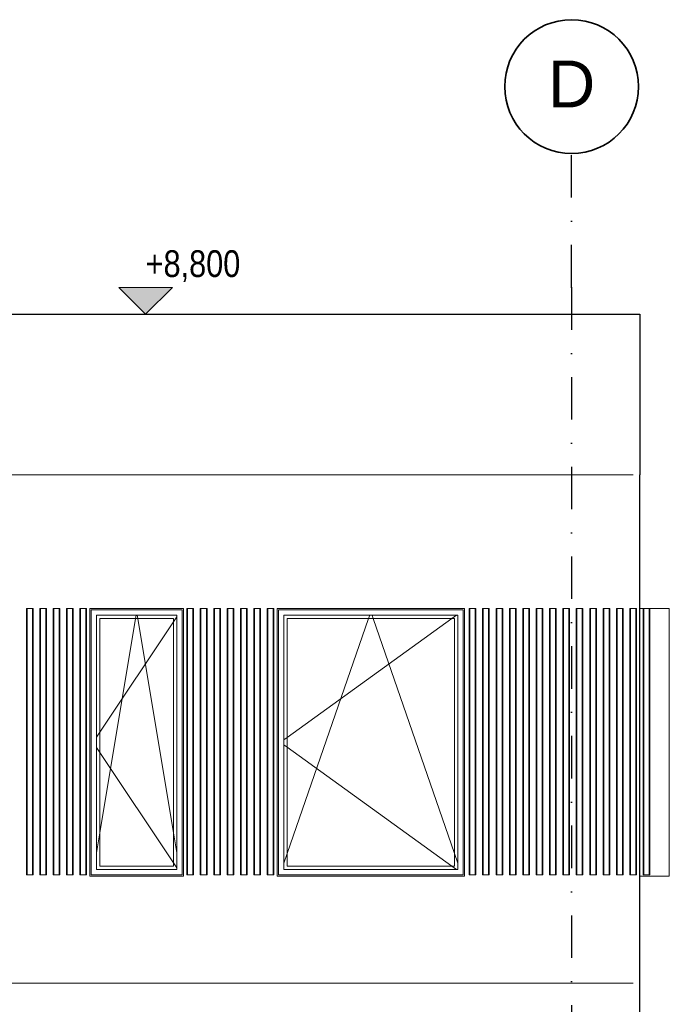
# Model space of a CAD drawing. Header units: millimetres. Extents: x -3848 to 115359, y -22918 to 12821.
# Tile 29 of 51: x 33375 to 38230, y 3643 to 11000. Entities that reach past the tile are written whole.
import ezdxf
from ezdxf.enums import TextEntityAlignment as Align

# ---------------------------------------------------------------- set-up
doc = ezdxf.new("R2010")
doc.units = ezdxf.units.MM
doc.header["$MEASUREMENT"] = 0
doc.linetypes.add('Dot & Dashed', pattern=[670.277762, 317.5, -176.388889, 0, -176.388874])
for name, color, linetype in [('1244_Fassaadi varustus', 7, 'Continuous'), ('New_010_Teljed', 7, 'Continuous'), ('New_1241_Välisseinad', 7, 'Continuous'), ('New__2D mõõdud', 7, 'Continuous'), ('New_ARCHICAD Windows', 7, 'Continuous')]:
    doc.layers.add(name, color=color, linetype=linetype)
for name, color, linetype, lineweight in [('1244_Fassaadi varustus_Pen_No__101', 252, 'Continuous', 13), ('New_010_Teljed_Pen_No__1', 7, 'Continuous', 13), ('New_010_Teljed_Pen_No__7', 7, 'Continuous', 35), ('New_1241_Välisseinad_Pen_No__41', 7, 'Continuous', 25), ('New__2D mõõdud_Pen_No__101', 252, 'Continuous', 13), ('New_ARCHICAD Windows_Pen_No__101', 252, 'Continuous', 13)]:
    doc.layers.add(name, color=color, linetype=linetype, lineweight=lineweight)
doc.layers.add('New_010_Teljed_Pen_No__48', color=7, linetype='Continuous', lineweight=25, true_color=0xa80f02)
doc.layers.add('New__2D Abi_Pen_No__62', color=7, linetype='Continuous', lineweight=20, true_color=0xaaaaaa)
doc.styles.add('GENERATED_STYLE_1', font='arial.ttf')
doc.styles.add('GENERATED_STYLE_2', font='txt')

# ---------------------------------------------------------------- blocks, each defined once
blk = doc.blocks.new('Section Element_2_1')
at = {"layer": 'New_1241_Välisseinad_Pen_No__41', "color": 7, "linetype": 'Continuous', "lineweight": 25}
blk.add_line((38010, 0), (38010, 3800), dxfattribs=at)
blk = doc.blocks.new('Section Element_3_1')
at = {"layer": 'New_1241_Välisseinad_Pen_No__41', "color": 7, "linetype": 'Continuous', "lineweight": 25}
blk.add_line((38010, 3800), (38010, 7600), dxfattribs=at)
blk = doc.blocks.new('Section Element_6_1')
at = {"layer": 'New_1241_Välisseinad_Pen_No__41', "color": 7, "linetype": 'Continuous', "lineweight": 25}
for p, q in [((37910, 8800), (38010, 8800)), ((38010, 8800), (38010, 7600))]:
    blk.add_line(p, q, dxfattribs=at)
blk = doc.blocks.new('Section Element_7_1')
at = {"layer": 'New_1241_Välisseinad_Pen_No__41', "color": 7, "linetype": 'Continuous', "lineweight": 25}
blk.add_line((-410, 8800), (37910, 8800), dxfattribs=at)
blk = doc.blocks.new('Section Element_30_1')
at = {"layer": 'New_ARCHICAD Windows_Pen_No__101', "color": 252, "linetype": 'Continuous', "lineweight": 13}
for p, q in [((33950, 4650), (33950, 6550)), ((33950, 6550), (34550, 6550)), ((34241.6, 6525), (34245.8, 6550)), ((34258.3, 6525), (34254.1, 6550)), ((34550, 6550), (34550, 4650)), ((33975, 4675), (33975, 6525)), ((33975, 6525), (34525, 6525)), ((33975, 4925), (34241.6, 6525)), ((34525, 6500), (33975, 5675)), ((34525, 4925), (34258.3, 6525)), ((34550, 6537.5), (34525, 6500)), ((34525, 6525), (34525, 4675)), ((33975, 5675), (33950, 5637.5)), ((33975, 5525), (33950, 5562.5)), ((34525, 4700), (33975, 5525)), ((33950, 4775), (33975, 4925)), ((34550, 4775), (34525, 4925)), ((34550, 4650), (33950, 4650)), ((34525, 4675), (33975, 4675)), ((34550, 4662.5), (34525, 4700))]:
    blk.add_line(p, q, dxfattribs=at)
blk = doc.blocks.new('Section Element_31_1')
at = {"layer": 'New_ARCHICAD Windows_Pen_No__101', "color": 252, "linetype": 'Continuous', "lineweight": 13}
for p, q in [((35350, 4650), (35350, 6550)), ((35350, 6550), (36650, 6550)), ((35982.6, 6525), (35991.3, 6550)), ((36017.3, 6525), (36008.6, 6550)), ((36640.3, 6550), (36605.7, 6525)), ((36650, 6550), (36650, 4650)), ((35375, 4675), (35375, 6525)), ((35375, 6525), (36625, 6525)), ((36605.7, 6525), (35375, 5636.1)), ((35375, 4769.4), (35982.6, 6525)), ((36625, 4769.4), (36017.3, 6525)), ((36625, 6525), (36625, 4675)), ((35375, 5636.1), (35350, 5618.1)), ((35375, 5563.9), (35350, 5581.9)), ((36605.7, 4675), (35375, 5563.9)), ((35350, 4697.2), (35375, 4769.4)), ((36650, 4697.2), (36625, 4769.4)), ((36650, 4650), (35350, 4650)), ((36625, 4675), (35375, 4675)), ((36640.3, 4650), (36605.7, 4675))]:
    blk.add_line(p, q, dxfattribs=at)
blk = doc.blocks.new('Section Element_96_1')
at = {"layer": '1244_Fassaadi varustus_Pen_No__101', "color": 252, "linetype": 'Continuous', "lineweight": 13}
for p, q in [((36700, 6600), (35300, 6600)), ((35300, 6600), (35300, 4600)), ((35310, 6590), (36690, 6590)), ((35310, 4610), (35310, 6590)), ((36690, 6590), (36690, 4610)), ((36700, 4600), (36700, 6600)), ((35300, 4600), (36700, 4600)), ((36690, 4610), (35310, 4610))]:
    blk.add_line(p, q, dxfattribs=at)
blk = doc.blocks.new('Section Element_98_1')
at = {"layer": '1244_Fassaadi varustus_Pen_No__101', "color": 252, "linetype": 'Continuous', "lineweight": 13}
for p, q in [((34600, 6600), (33900, 6600)), ((33900, 6600), (33900, 4600)), ((33910, 6590), (34590, 6590)), ((33910, 4610), (33910, 6590)), ((34590, 6590), (34590, 4610)), ((34600, 4600), (34600, 6600)), ((33900, 4600), (34600, 4600)), ((34590, 4610), (33910, 4610))]:
    blk.add_line(p, q, dxfattribs=at)
blk = doc.blocks.new('Section Element_206_1')
at = {"layer": '1244_Fassaadi varustus_Pen_No__101', "color": 252, "linetype": 'Continuous', "lineweight": 13}
for p, q in [((33425, 6600), (33430, 6600)), ((33425, 4610), (33425, 6600)), ((33430, 6600), (33431.5, 6600)), ((33430, 4610), (33430, 6600)), ((33431.5, 6600), (33435.7, 6600)), ((33435.7, 6600), (33441.5, 6600)), ((33441.5, 6600), (33458.5, 6600)), ((33458.5, 6600), (33464.2, 6600)), ((33464.2, 6600), (33468.4, 6600)), ((33468.4, 6600), (33470, 6600)), ((33470, 6600), (33475, 6600)), ((33470, 4610), (33470, 6600)), ((33475, 4610), (33475, 6600)), ((33425, 4610), (33430, 4610)), ((33430, 4610), (33431.5, 4610)), ((33431.5, 4610), (33435.7, 4610)), ((33435.7, 4610), (33441.5, 4610)), ((33441.5, 4610), (33458.5, 4610)), ((33458.5, 4610), (33464.2, 4610)), ((33464.2, 4610), (33468.4, 4610)), ((33468.4, 4610), (33470, 4610)), ((33470, 4610), (33475, 4610))]:
    blk.add_line(p, q, dxfattribs=at)
blk = doc.blocks.new('Section Element_207_1')
at = {"layer": '1244_Fassaadi varustus_Pen_No__101', "color": 252, "linetype": 'Continuous', "lineweight": 13}
for p, q in [((33525, 6600), (33530, 6600)), ((33525, 4610), (33525, 6600)), ((33530, 6600), (33531.5, 6600)), ((33530, 4610), (33530, 6600)), ((33531.5, 6600), (33535.7, 6600)), ((33535.7, 6600), (33541.5, 6600)), ((33541.5, 6600), (33558.5, 6600)), ((33558.5, 6600), (33564.2, 6600)), ((33564.2, 6600), (33568.4, 6600)), ((33568.4, 6600), (33570, 6600)), ((33570, 6600), (33575, 6600)), ((33570, 4610), (33570, 6600)), ((33575, 4610), (33575, 6600)), ((33525, 4610), (33530, 4610)), ((33530, 4610), (33531.5, 4610)), ((33531.5, 4610), (33535.7, 4610)), ((33535.7, 4610), (33541.5, 4610)), ((33541.5, 4610), (33558.5, 4610)), ((33558.5, 4610), (33564.2, 4610)), ((33564.2, 4610), (33568.4, 4610)), ((33568.4, 4610), (33570, 4610)), ((33570, 4610), (33575, 4610))]:
    blk.add_line(p, q, dxfattribs=at)
blk = doc.blocks.new('Section Element_208_1')
at = {"layer": '1244_Fassaadi varustus_Pen_No__101', "color": 252, "linetype": 'Continuous', "lineweight": 13}
for p, q in [((33625, 6600), (33630, 6600)), ((33625, 4610), (33625, 6600)), ((33630, 6600), (33631.5, 6600)), ((33630, 4610), (33630, 6600)), ((33631.5, 6600), (33635.7, 6600)), ((33635.7, 6600), (33641.5, 6600)), ((33641.5, 6600), (33658.5, 6600)), ((33658.5, 6600), (33664.2, 6600)), ((33664.2, 6600), (33668.4, 6600)), ((33668.4, 6600), (33670, 6600)), ((33670, 6600), (33675, 6600)), ((33670, 4610), (33670, 6600)), ((33675, 4610), (33675, 6600)), ((33625, 4610), (33630, 4610)), ((33630, 4610), (33631.5, 4610)), ((33631.5, 4610), (33635.7, 4610)), ((33635.7, 4610), (33641.5, 4610)), ((33641.5, 4610), (33658.5, 4610)), ((33658.5, 4610), (33664.2, 4610)), ((33664.2, 4610), (33668.4, 4610)), ((33668.4, 4610), (33670, 4610)), ((33670, 4610), (33675, 4610))]:
    blk.add_line(p, q, dxfattribs=at)
blk = doc.blocks.new('Section Element_209_1')
at = {"layer": '1244_Fassaadi varustus_Pen_No__101', "color": 252, "linetype": 'Continuous', "lineweight": 13}
for p, q in [((33725, 6600), (33730, 6600)), ((33725, 4610), (33725, 6600)), ((33730, 6600), (33731.5, 6600)), ((33730, 4610), (33730, 6600)), ((33731.5, 6600), (33735.7, 6600)), ((33735.7, 6600), (33741.5, 6600)), ((33741.5, 6600), (33758.5, 6600)), ((33758.5, 6600), (33764.2, 6600)), ((33764.2, 6600), (33768.4, 6600)), ((33768.4, 6600), (33770, 6600)), ((33770, 6600), (33775, 6600)), ((33770, 4610), (33770, 6600)), ((33775, 4610), (33775, 6600)), ((33725, 4610), (33730, 4610)), ((33730, 4610), (33731.5, 4610)), ((33731.5, 4610), (33735.7, 4610)), ((33735.7, 4610), (33741.5, 4610)), ((33741.5, 4610), (33758.5, 4610)), ((33758.5, 4610), (33764.2, 4610)), ((33764.2, 4610), (33768.4, 4610)), ((33768.4, 4610), (33770, 4610)), ((33770, 4610), (33775, 4610))]:
    blk.add_line(p, q, dxfattribs=at)
blk = doc.blocks.new('Section Element_210_1')
at = {"layer": '1244_Fassaadi varustus_Pen_No__101', "color": 252, "linetype": 'Continuous', "lineweight": 13}
for p, q in [((33825, 6600), (33830, 6600)), ((33825, 4610), (33825, 6600)), ((33830, 6600), (33831.5, 6600)), ((33830, 4610), (33830, 6600)), ((33831.5, 6600), (33835.7, 6600)), ((33835.7, 6600), (33841.5, 6600)), ((33841.5, 6600), (33858.5, 6600)), ((33858.5, 6600), (33864.2, 6600)), ((33864.2, 6600), (33868.4, 6600)), ((33868.4, 6600), (33870, 6600)), ((33870, 6600), (33875, 6600)), ((33870, 4610), (33870, 6600)), ((33875, 4610), (33875, 6600)), ((33825, 4610), (33830, 4610)), ((33830, 4610), (33831.5, 4610)), ((33831.5, 4610), (33835.7, 4610)), ((33835.7, 4610), (33841.5, 4610)), ((33841.5, 4610), (33858.5, 4610)), ((33858.5, 4610), (33864.2, 4610)), ((33864.2, 4610), (33868.4, 4610)), ((33868.4, 4610), (33870, 4610)), ((33870, 4610), (33875, 4610))]:
    blk.add_line(p, q, dxfattribs=at)
blk = doc.blocks.new('Section Element_211_1')
at = {"layer": '1244_Fassaadi varustus_Pen_No__101', "color": 252, "linetype": 'Continuous', "lineweight": 13}
for p, q in [((34625, 6600), (34630, 6600)), ((34625, 4610), (34625, 6600)), ((34630, 6600), (34631.5, 6600)), ((34630, 4610), (34630, 6600)), ((34631.5, 6600), (34635.7, 6600)), ((34635.7, 6600), (34641.5, 6600)), ((34641.5, 6600), (34658.5, 6600)), ((34658.5, 6600), (34664.2, 6600)), ((34664.2, 6600), (34668.4, 6600)), ((34668.4, 6600), (34670, 6600)), ((34670, 6600), (34675, 6600)), ((34670, 4610), (34670, 6600)), ((34675, 4610), (34675, 6600)), ((34625, 4610), (34630, 4610)), ((34630, 4610), (34631.5, 4610)), ((34631.5, 4610), (34635.7, 4610)), ((34635.7, 4610), (34641.5, 4610)), ((34641.5, 4610), (34658.5, 4610)), ((34658.5, 4610), (34664.2, 4610)), ((34664.2, 4610), (34668.4, 4610)), ((34668.4, 4610), (34670, 4610)), ((34670, 4610), (34675, 4610))]:
    blk.add_line(p, q, dxfattribs=at)
blk = doc.blocks.new('Section Element_212_1')
at = {"layer": '1244_Fassaadi varustus_Pen_No__101', "color": 252, "linetype": 'Continuous', "lineweight": 13}
for p, q in [((34725, 6600), (34730, 6600)), ((34725, 4610), (34725, 6600)), ((34730, 6600), (34731.5, 6600)), ((34730, 4610), (34730, 6600)), ((34731.5, 6600), (34735.7, 6600)), ((34735.7, 6600), (34741.5, 6600)), ((34741.5, 6600), (34758.5, 6600)), ((34758.5, 6600), (34764.2, 6600)), ((34764.2, 6600), (34768.4, 6600)), ((34768.4, 6600), (34770, 6600)), ((34770, 6600), (34775, 6600)), ((34770, 4610), (34770, 6600)), ((34775, 4610), (34775, 6600)), ((34725, 4610), (34730, 4610)), ((34730, 4610), (34731.5, 4610)), ((34731.5, 4610), (34735.7, 4610)), ((34735.7, 4610), (34741.5, 4610)), ((34741.5, 4610), (34758.5, 4610)), ((34758.5, 4610), (34764.2, 4610)), ((34764.2, 4610), (34768.4, 4610)), ((34768.4, 4610), (34770, 4610)), ((34770, 4610), (34775, 4610))]:
    blk.add_line(p, q, dxfattribs=at)
blk = doc.blocks.new('Section Element_213_1')
at = {"layer": '1244_Fassaadi varustus_Pen_No__101', "color": 252, "linetype": 'Continuous', "lineweight": 13}
for p, q in [((34825, 6600), (34830, 6600)), ((34825, 4610), (34825, 6600)), ((34830, 6600), (34831.5, 6600)), ((34830, 4610), (34830, 6600)), ((34831.5, 6600), (34835.7, 6600)), ((34835.7, 6600), (34841.5, 6600)), ((34841.5, 6600), (34858.5, 6600)), ((34858.5, 6600), (34864.2, 6600)), ((34864.2, 6600), (34868.4, 6600)), ((34868.4, 6600), (34870, 6600)), ((34870, 6600), (34875, 6600)), ((34870, 4610), (34870, 6600)), ((34875, 4610), (34875, 6600)), ((34825, 4610), (34830, 4610)), ((34830, 4610), (34831.5, 4610)), ((34831.5, 4610), (34835.7, 4610)), ((34835.7, 4610), (34841.5, 4610)), ((34841.5, 4610), (34858.5, 4610)), ((34858.5, 4610), (34864.2, 4610)), ((34864.2, 4610), (34868.4, 4610)), ((34868.4, 4610), (34870, 4610)), ((34870, 4610), (34875, 4610))]:
    blk.add_line(p, q, dxfattribs=at)
blk = doc.blocks.new('Section Element_214_1')
at = {"layer": '1244_Fassaadi varustus_Pen_No__101', "color": 252, "linetype": 'Continuous', "lineweight": 13}
for p, q in [((34925, 6600), (34930, 6600)), ((34925, 4610), (34925, 6600)), ((34930, 6600), (34931.5, 6600)), ((34930, 4610), (34930, 6600)), ((34931.5, 6600), (34935.7, 6600)), ((34935.7, 6600), (34941.5, 6600)), ((34941.5, 6600), (34958.5, 6600)), ((34958.5, 6600), (34964.2, 6600)), ((34964.2, 6600), (34968.4, 6600)), ((34968.4, 6600), (34970, 6600)), ((34970, 6600), (34975, 6600)), ((34970, 4610), (34970, 6600)), ((34975, 4610), (34975, 6600)), ((34925, 4610), (34930, 4610)), ((34930, 4610), (34931.5, 4610)), ((34931.5, 4610), (34935.7, 4610)), ((34935.7, 4610), (34941.5, 4610)), ((34941.5, 4610), (34958.5, 4610)), ((34958.5, 4610), (34964.2, 4610)), ((34964.2, 4610), (34968.4, 4610)), ((34968.4, 4610), (34970, 4610)), ((34970, 4610), (34975, 4610))]:
    blk.add_line(p, q, dxfattribs=at)
blk = doc.blocks.new('Section Element_215_1')
at = {"layer": '1244_Fassaadi varustus_Pen_No__101', "color": 252, "linetype": 'Continuous', "lineweight": 13}
for p, q in [((35025, 6600), (35030, 6600)), ((35025, 4610), (35025, 6600)), ((35030, 6600), (35031.5, 6600)), ((35030, 4610), (35030, 6600)), ((35031.5, 6600), (35035.7, 6600)), ((35035.7, 6600), (35041.5, 6600)), ((35041.5, 6600), (35058.5, 6600)), ((35058.5, 6600), (35064.2, 6600)), ((35064.2, 6600), (35068.4, 6600)), ((35068.4, 6600), (35070, 6600)), ((35070, 6600), (35075, 6600)), ((35070, 4610), (35070, 6600)), ((35075, 4610), (35075, 6600)), ((35025, 4610), (35030, 4610)), ((35030, 4610), (35031.5, 4610)), ((35031.5, 4610), (35035.7, 4610)), ((35035.7, 4610), (35041.5, 4610)), ((35041.5, 4610), (35058.5, 4610)), ((35058.5, 4610), (35064.2, 4610)), ((35064.2, 4610), (35068.4, 4610)), ((35068.4, 4610), (35070, 4610)), ((35070, 4610), (35075, 4610))]:
    blk.add_line(p, q, dxfattribs=at)
blk = doc.blocks.new('Section Element_216_1')
at = {"layer": '1244_Fassaadi varustus_Pen_No__101', "color": 252, "linetype": 'Continuous', "lineweight": 13}
for p, q in [((35125, 6600), (35130, 6600)), ((35125, 4610), (35125, 6600)), ((35130, 6600), (35131.5, 6600)), ((35130, 4610), (35130, 6600)), ((35131.5, 6600), (35135.7, 6600)), ((35135.7, 6600), (35141.5, 6600)), ((35141.5, 6600), (35158.5, 6600)), ((35158.5, 6600), (35164.2, 6600)), ((35164.2, 6600), (35168.4, 6600)), ((35168.4, 6600), (35170, 6600)), ((35170, 6600), (35175, 6600)), ((35170, 4610), (35170, 6600)), ((35175, 4610), (35175, 6600)), ((35125, 4610), (35130, 4610)), ((35130, 4610), (35131.5, 4610)), ((35131.5, 4610), (35135.7, 4610)), ((35135.7, 4610), (35141.5, 4610)), ((35141.5, 4610), (35158.5, 4610)), ((35158.5, 4610), (35164.2, 4610)), ((35164.2, 4610), (35168.4, 4610)), ((35168.4, 4610), (35170, 4610)), ((35170, 4610), (35175, 4610))]:
    blk.add_line(p, q, dxfattribs=at)
blk = doc.blocks.new('Section Element_217_1')
at = {"layer": '1244_Fassaadi varustus_Pen_No__101', "color": 252, "linetype": 'Continuous', "lineweight": 13}
for p, q in [((35225, 6600), (35230, 6600)), ((35225, 4610), (35225, 6600)), ((35230, 6600), (35231.5, 6600)), ((35230, 4610), (35230, 6600)), ((35231.5, 6600), (35235.7, 6600)), ((35235.7, 6600), (35241.5, 6600)), ((35241.5, 6600), (35258.5, 6600)), ((35258.5, 6600), (35264.2, 6600)), ((35264.2, 6600), (35268.4, 6600)), ((35268.4, 6600), (35270, 6600)), ((35270, 6600), (35275, 6600)), ((35270, 4610), (35270, 6600)), ((35275, 4610), (35275, 6600)), ((35225, 4610), (35230, 4610)), ((35230, 4610), (35231.5, 4610)), ((35231.5, 4610), (35235.7, 4610)), ((35235.7, 4610), (35241.5, 4610)), ((35241.5, 4610), (35258.5, 4610)), ((35258.5, 4610), (35264.2, 4610)), ((35264.2, 4610), (35268.4, 4610)), ((35268.4, 4610), (35270, 4610)), ((35270, 4610), (35275, 4610))]:
    blk.add_line(p, q, dxfattribs=at)
blk = doc.blocks.new('Section Element_221_1')
at = {"layer": '1244_Fassaadi varustus_Pen_No__101', "color": 252, "linetype": 'Continuous', "lineweight": 13}
for p, q in [((36735, 6600), (36740, 6600)), ((36735, 4610), (36735, 6600)), ((36740, 6600), (36741.5, 6600)), ((36740, 4610), (36740, 6600)), ((36741.5, 6600), (36745.7, 6600)), ((36745.7, 6600), (36751.5, 6600)), ((36751.5, 6600), (36768.5, 6600)), ((36768.5, 6600), (36774.2, 6600)), ((36774.2, 6600), (36778.4, 6600)), ((36778.4, 6600), (36780, 6600)), ((36780, 6600), (36785, 6600)), ((36780, 4610), (36780, 6600)), ((36785, 4610), (36785, 6600)), ((36735, 4610), (36740, 4610)), ((36740, 4610), (36741.5, 4610)), ((36741.5, 4610), (36745.7, 4610)), ((36745.7, 4610), (36751.5, 4610)), ((36751.5, 4610), (36768.5, 4610)), ((36768.5, 4610), (36774.2, 4610)), ((36774.2, 4610), (36778.4, 4610)), ((36778.4, 4610), (36780, 4610)), ((36780, 4610), (36785, 4610))]:
    blk.add_line(p, q, dxfattribs=at)
blk = doc.blocks.new('Section Element_222_1')
at = {"layer": '1244_Fassaadi varustus_Pen_No__101', "color": 252, "linetype": 'Continuous', "lineweight": 13}
for p, q in [((36835, 6600), (36840, 6600)), ((36835, 4610), (36835, 6600)), ((36840, 6600), (36841.5, 6600)), ((36840, 4610), (36840, 6600)), ((36841.5, 6600), (36845.7, 6600)), ((36845.7, 6600), (36851.5, 6600)), ((36851.5, 6600), (36868.5, 6600)), ((36868.5, 6600), (36874.2, 6600)), ((36874.2, 6600), (36878.4, 6600)), ((36878.4, 6600), (36880, 6600)), ((36880, 6600), (36885, 6600)), ((36880, 4610), (36880, 6600)), ((36885, 4610), (36885, 6600)), ((36835, 4610), (36840, 4610)), ((36840, 4610), (36841.5, 4610)), ((36841.5, 4610), (36845.7, 4610)), ((36845.7, 4610), (36851.5, 4610)), ((36851.5, 4610), (36868.5, 4610)), ((36868.5, 4610), (36874.2, 4610)), ((36874.2, 4610), (36878.4, 4610)), ((36878.4, 4610), (36880, 4610)), ((36880, 4610), (36885, 4610))]:
    blk.add_line(p, q, dxfattribs=at)
blk = doc.blocks.new('Section Element_223_1')
at = {"layer": '1244_Fassaadi varustus_Pen_No__101', "color": 252, "linetype": 'Continuous', "lineweight": 13}
for p, q in [((36935, 6600), (36940, 6600)), ((36935, 4610), (36935, 6600)), ((36940, 6600), (36941.5, 6600)), ((36940, 4610), (36940, 6600)), ((36941.5, 6600), (36945.7, 6600)), ((36945.7, 6600), (36951.5, 6600)), ((36951.5, 6600), (36968.5, 6600)), ((36968.5, 6600), (36974.2, 6600)), ((36974.2, 6600), (36978.4, 6600)), ((36978.4, 6600), (36980, 6600)), ((36980, 6600), (36985, 6600)), ((36980, 4610), (36980, 6600)), ((36985, 4610), (36985, 6600)), ((36935, 4610), (36940, 4610)), ((36940, 4610), (36941.5, 4610)), ((36941.5, 4610), (36945.7, 4610)), ((36945.7, 4610), (36951.5, 4610)), ((36951.5, 4610), (36968.5, 4610)), ((36968.5, 4610), (36974.2, 4610)), ((36974.2, 4610), (36978.4, 4610)), ((36978.4, 4610), (36980, 4610)), ((36980, 4610), (36985, 4610))]:
    blk.add_line(p, q, dxfattribs=at)
blk = doc.blocks.new('Section Element_224_1')
at = {"layer": '1244_Fassaadi varustus_Pen_No__101', "color": 252, "linetype": 'Continuous', "lineweight": 13}
for p, q in [((37035, 6600), (37040, 6600)), ((37035, 4610), (37035, 6600)), ((37040, 6600), (37041.5, 6600)), ((37040, 4610), (37040, 6600)), ((37041.5, 6600), (37045.7, 6600)), ((37045.7, 6600), (37051.5, 6600)), ((37051.5, 6600), (37068.5, 6600)), ((37068.5, 6600), (37074.2, 6600)), ((37074.2, 6600), (37078.4, 6600)), ((37078.4, 6600), (37080, 6600)), ((37080, 6600), (37085, 6600)), ((37080, 4610), (37080, 6600)), ((37085, 4610), (37085, 6600)), ((37035, 4610), (37040, 4610)), ((37040, 4610), (37041.5, 4610)), ((37041.5, 4610), (37045.7, 4610)), ((37045.7, 4610), (37051.5, 4610)), ((37051.5, 4610), (37068.5, 4610)), ((37068.5, 4610), (37074.2, 4610)), ((37074.2, 4610), (37078.4, 4610)), ((37078.4, 4610), (37080, 4610)), ((37080, 4610), (37085, 4610))]:
    blk.add_line(p, q, dxfattribs=at)
blk = doc.blocks.new('Section Element_225_1')
at = {"layer": '1244_Fassaadi varustus_Pen_No__101', "color": 252, "linetype": 'Continuous', "lineweight": 13}
for p, q in [((37135, 6600), (37140, 6600)), ((37135, 4610), (37135, 6600)), ((37140, 6600), (37141.5, 6600)), ((37140, 4610), (37140, 6600)), ((37141.5, 6600), (37145.7, 6600)), ((37145.7, 6600), (37151.5, 6600)), ((37151.5, 6600), (37168.5, 6600)), ((37168.5, 6600), (37174.2, 6600)), ((37174.2, 6600), (37178.4, 6600)), ((37178.4, 6600), (37180, 6600)), ((37180, 6600), (37185, 6600)), ((37180, 4610), (37180, 6600)), ((37185, 4610), (37185, 6600)), ((37135, 4610), (37140, 4610)), ((37140, 4610), (37141.5, 4610)), ((37141.5, 4610), (37145.7, 4610)), ((37145.7, 4610), (37151.5, 4610)), ((37151.5, 4610), (37168.5, 4610)), ((37168.5, 4610), (37174.2, 4610)), ((37174.2, 4610), (37178.4, 4610)), ((37178.4, 4610), (37180, 4610)), ((37180, 4610), (37185, 4610))]:
    blk.add_line(p, q, dxfattribs=at)
blk = doc.blocks.new('Section Element_226_1')
at = {"layer": '1244_Fassaadi varustus_Pen_No__101', "color": 252, "linetype": 'Continuous', "lineweight": 13}
for p, q in [((37235, 6600), (37240, 6600)), ((37235, 4610), (37235, 6600)), ((37240, 6600), (37241.5, 6600)), ((37240, 4610), (37240, 6600)), ((37241.5, 6600), (37245.7, 6600)), ((37245.7, 6600), (37251.5, 6600)), ((37251.5, 6600), (37268.5, 6600)), ((37268.5, 6600), (37274.2, 6600)), ((37274.2, 6600), (37278.4, 6600)), ((37278.4, 6600), (37280, 6600)), ((37280, 6600), (37285, 6600)), ((37280, 4610), (37280, 6600)), ((37285, 4610), (37285, 6600)), ((37235, 4610), (37240, 4610)), ((37240, 4610), (37241.5, 4610)), ((37241.5, 4610), (37245.7, 4610)), ((37245.7, 4610), (37251.5, 4610)), ((37251.5, 4610), (37268.5, 4610)), ((37268.5, 4610), (37274.2, 4610)), ((37274.2, 4610), (37278.4, 4610)), ((37278.4, 4610), (37280, 4610)), ((37280, 4610), (37285, 4610))]:
    blk.add_line(p, q, dxfattribs=at)
blk = doc.blocks.new('Section Element_227_1')
at = {"layer": '1244_Fassaadi varustus_Pen_No__101', "color": 252, "linetype": 'Continuous', "lineweight": 13}
for p, q in [((37335, 6600), (37340, 6600)), ((37335, 4610), (37335, 6600)), ((37340, 6600), (37341.5, 6600)), ((37340, 4610), (37340, 6600)), ((37341.5, 6600), (37345.7, 6600)), ((37345.7, 6600), (37351.5, 6600)), ((37351.5, 6600), (37368.5, 6600)), ((37368.5, 6600), (37374.2, 6600)), ((37374.2, 6600), (37378.4, 6600)), ((37378.4, 6600), (37380, 6600)), ((37380, 6600), (37385, 6600)), ((37380, 4610), (37380, 6600)), ((37385, 4610), (37385, 6600)), ((37335, 4610), (37340, 4610)), ((37340, 4610), (37341.5, 4610)), ((37341.5, 4610), (37345.7, 4610)), ((37345.7, 4610), (37351.5, 4610)), ((37351.5, 4610), (37368.5, 4610)), ((37368.5, 4610), (37374.2, 4610)), ((37374.2, 4610), (37378.4, 4610)), ((37378.4, 4610), (37380, 4610)), ((37380, 4610), (37385, 4610))]:
    blk.add_line(p, q, dxfattribs=at)
blk = doc.blocks.new('Section Element_228_1')
at = {"layer": '1244_Fassaadi varustus_Pen_No__101', "color": 252, "linetype": 'Continuous', "lineweight": 13}
for p, q in [((37435, 6600), (37440, 6600)), ((37435, 4610), (37435, 6600)), ((37440, 6600), (37441.5, 6600)), ((37440, 4610), (37440, 6600)), ((37441.5, 6600), (37445.7, 6600)), ((37445.7, 6600), (37451.5, 6600)), ((37451.5, 6600), (37468.5, 6600)), ((37468.5, 6600), (37474.2, 6600)), ((37474.2, 6600), (37478.4, 6600)), ((37478.4, 6600), (37480, 6600)), ((37480, 6600), (37485, 6600)), ((37480, 4610), (37480, 6600)), ((37485, 4610), (37485, 6600)), ((37435, 4610), (37440, 4610)), ((37440, 4610), (37441.5, 4610)), ((37441.5, 4610), (37445.7, 4610)), ((37445.7, 4610), (37451.5, 4610)), ((37451.5, 4610), (37468.5, 4610)), ((37468.5, 4610), (37474.2, 4610)), ((37474.2, 4610), (37478.4, 4610)), ((37478.4, 4610), (37480, 4610)), ((37480, 4610), (37485, 4610))]:
    blk.add_line(p, q, dxfattribs=at)
blk = doc.blocks.new('Section Element_229_1')
at = {"layer": '1244_Fassaadi varustus_Pen_No__101', "color": 252, "linetype": 'Continuous', "lineweight": 13}
for p, q in [((37535, 6600), (37540, 6600)), ((37535, 4610), (37535, 6600)), ((37540, 6600), (37541.5, 6600)), ((37540, 4610), (37540, 6600)), ((37541.5, 6600), (37545.7, 6600)), ((37545.7, 6600), (37551.5, 6600)), ((37551.5, 6600), (37568.5, 6600)), ((37568.5, 6600), (37574.2, 6600)), ((37574.2, 6600), (37578.4, 6600)), ((37578.4, 6600), (37580, 6600)), ((37580, 6600), (37585, 6600)), ((37580, 4610), (37580, 6600)), ((37585, 4610), (37585, 6600)), ((37535, 4610), (37540, 4610)), ((37540, 4610), (37541.5, 4610)), ((37541.5, 4610), (37545.7, 4610)), ((37545.7, 4610), (37551.5, 4610)), ((37551.5, 4610), (37568.5, 4610)), ((37568.5, 4610), (37574.2, 4610)), ((37574.2, 4610), (37578.4, 4610)), ((37578.4, 4610), (37580, 4610)), ((37580, 4610), (37585, 4610))]:
    blk.add_line(p, q, dxfattribs=at)
blk = doc.blocks.new('Section Element_230_1')
at = {"layer": '1244_Fassaadi varustus_Pen_No__101', "color": 252, "linetype": 'Continuous', "lineweight": 13}
for p, q in [((37635, 6600), (37640, 6600)), ((37635, 4610), (37635, 6600)), ((37640, 6600), (37641.5, 6600)), ((37640, 4610), (37640, 6600)), ((37641.5, 6600), (37645.7, 6600)), ((37645.7, 6600), (37651.5, 6600)), ((37651.5, 6600), (37668.5, 6600)), ((37668.5, 6600), (37674.2, 6600)), ((37674.2, 6600), (37678.4, 6600)), ((37678.4, 6600), (37680, 6600)), ((37680, 6600), (37685, 6600)), ((37680, 4610), (37680, 6600)), ((37685, 4610), (37685, 6600)), ((37635, 4610), (37640, 4610)), ((37640, 4610), (37641.5, 4610)), ((37641.5, 4610), (37645.7, 4610)), ((37645.7, 4610), (37651.5, 4610)), ((37651.5, 4610), (37668.5, 4610)), ((37668.5, 4610), (37674.2, 4610)), ((37674.2, 4610), (37678.4, 4610)), ((37678.4, 4610), (37680, 4610)), ((37680, 4610), (37685, 4610))]:
    blk.add_line(p, q, dxfattribs=at)
blk = doc.blocks.new('Section Element_231_1')
at = {"layer": '1244_Fassaadi varustus_Pen_No__101', "color": 252, "linetype": 'Continuous', "lineweight": 13}
for p, q in [((37735, 6600), (37740, 6600)), ((37735, 4610), (37735, 6600)), ((37740, 6600), (37741.5, 6600)), ((37740, 4610), (37740, 6600)), ((37741.5, 6600), (37745.7, 6600)), ((37745.7, 6600), (37751.5, 6600)), ((37751.5, 6600), (37768.5, 6600)), ((37768.5, 6600), (37774.2, 6600)), ((37774.2, 6600), (37778.4, 6600)), ((37778.4, 6600), (37780, 6600)), ((37780, 6600), (37785, 6600)), ((37780, 4610), (37780, 6600)), ((37785, 4610), (37785, 6600)), ((37735, 4610), (37740, 4610)), ((37740, 4610), (37741.5, 4610)), ((37741.5, 4610), (37745.7, 4610)), ((37745.7, 4610), (37751.5, 4610)), ((37751.5, 4610), (37768.5, 4610)), ((37768.5, 4610), (37774.2, 4610)), ((37774.2, 4610), (37778.4, 4610)), ((37778.4, 4610), (37780, 4610)), ((37780, 4610), (37785, 4610))]:
    blk.add_line(p, q, dxfattribs=at)
blk = doc.blocks.new('Section Element_232_1')
at = {"layer": '1244_Fassaadi varustus_Pen_No__101', "color": 252, "linetype": 'Continuous', "lineweight": 13}
for p, q in [((37835, 6600), (37840, 6600)), ((37835, 4610), (37835, 6600)), ((37840, 6600), (37841.5, 6600)), ((37840, 4610), (37840, 6600)), ((37841.5, 6600), (37845.7, 6600)), ((37845.7, 6600), (37851.5, 6600)), ((37851.5, 6600), (37868.5, 6600)), ((37868.5, 6600), (37874.2, 6600)), ((37874.2, 6600), (37878.4, 6600)), ((37878.4, 6600), (37880, 6600)), ((37880, 6600), (37885, 6600)), ((37880, 4610), (37880, 6600)), ((37885, 4610), (37885, 6600)), ((37835, 4610), (37840, 4610)), ((37840, 4610), (37841.5, 4610)), ((37841.5, 4610), (37845.7, 4610)), ((37845.7, 4610), (37851.5, 4610)), ((37851.5, 4610), (37868.5, 4610)), ((37868.5, 4610), (37874.2, 4610)), ((37874.2, 4610), (37878.4, 4610)), ((37878.4, 4610), (37880, 4610)), ((37880, 4610), (37885, 4610))]:
    blk.add_line(p, q, dxfattribs=at)
blk = doc.blocks.new('Section Element_233_1')
at = {"layer": '1244_Fassaadi varustus_Pen_No__101', "color": 252, "linetype": 'Continuous', "lineweight": 13}
for p, q in [((37935, 6600), (37940, 6600)), ((37935, 4610), (37935, 6600)), ((37940, 6600), (37941.5, 6600)), ((37940, 4610), (37940, 6600)), ((37941.5, 6600), (37945.7, 6600)), ((37945.7, 6600), (37951.5, 6600)), ((37951.5, 6600), (37968.5, 6600)), ((37968.5, 6600), (37974.2, 6600)), ((37974.2, 6600), (37978.4, 6600)), ((37978.4, 6600), (37980, 6600)), ((37980, 6600), (37985, 6600)), ((37980, 4610), (37980, 6600)), ((37985, 4610), (37985, 6600)), ((37935, 4610), (37940, 4610)), ((37940, 4610), (37941.5, 4610)), ((37941.5, 4610), (37945.7, 4610)), ((37945.7, 4610), (37951.5, 4610)), ((37951.5, 4610), (37968.5, 4610)), ((37968.5, 4610), (37974.2, 4610)), ((37974.2, 4610), (37978.4, 4610)), ((37978.4, 4610), (37980, 4610)), ((37980, 4610), (37985, 4610))]:
    blk.add_line(p, q, dxfattribs=at)
blk = doc.blocks.new('Section Element_234_1')
at = {"layer": '1244_Fassaadi varustus_Pen_No__101', "color": 252, "linetype": 'Continuous', "lineweight": 13}
for p, q in [((38010, 6600), (38035, 6600)), ((38085, 6600), (38230.1, 6600)), ((38230.1, 6600), (38230.1, 4600)), ((38010, 4600), (38230.1, 4600))]:
    blk.add_line(p, q, dxfattribs=at)
blk = doc.blocks.new('Section Element_725_1')
at = {"layer": '1244_Fassaadi varustus_Pen_No__101', "color": 252, "linetype": 'Continuous', "lineweight": 13}
for p, q in [((38040, 4610), (38040, 6600)), ((38080, 4610), (38080, 6600))]:
    blk.add_line(p, q, dxfattribs=at)
blk = doc.blocks.new('Section Element_726_1')
at = {"layer": '1244_Fassaadi varustus_Pen_No__101', "color": 252, "linetype": 'Continuous', "lineweight": 13}
for p, q in [((38035, 6600), (38085, 6600)), ((38035, 4610), (38035, 6600)), ((38085, 4610), (38085, 6600)), ((38035, 4610), (38085, 4610))]:
    blk.add_line(p, q, dxfattribs=at)
blk = doc.blocks.new('Standard grid marker[4]_1', base_point=(37500, 10000))
at = {"layer": 'New_010_Teljed_Pen_No__48', "color": 14, "linetype": 'Dot & Dashed', "lineweight": 25, "true_color": 0xa80f02}
for p, q in [((37500, 9000), (37500, 10000)), ((37500, 9000), (37500, -3000)), ((37500, -3000), (37500, -4000))]:
    blk.add_line(p, q, dxfattribs=at)
for p in [(37500, 9000), (37500, 9000), (37500, -3000), (37500, -3000)]:
    blk.add_point(p, dxfattribs=at)
at = {"layer": 'New_010_Teljed_Pen_No__7', "color": 7, "linetype": 'Continuous', "lineweight": 35}
for centre in [(37500, 10500), (37500, -4500)]:
    blk.add_circle(centre, 500, dxfattribs=at)
at = {"layer": 'New_010_Teljed_Pen_No__1', "color": 7, "lineweight": 13, "style": 'GENERATED_STYLE_1'}
for tag, p in [('AC_MarkerText_1_0', (37500, 10520)), ('AC_MarkerText_1_1', (37500, -4480))]:
    blk.add_attdef(tag, text='', height=350, rotation=360, dxfattribs=at).set_placement(p, align=Align.MIDDLE_CENTER)
blk = doc.blocks.new('Dimension_9_1', base_point=(34316.5, 8800))
at = {"layer": 'New__2D mõõdud_Pen_No__101', "linetype": 'Continuous', "lineweight": 13}
blk.add_hatch(color=252, dxfattribs=at).paths.add_polyline_path([(34316.5, 8800), (34516.5, 9000), (34116.5, 9000)])
at = {"layer": 'New__2D mõõdud_Pen_No__101', "color": 252, "linetype": 'Continuous', "lineweight": 13}
for p, q in [((34316.5, 8800), (34116.5, 9000)), ((34116.5, 9000), (34516.5, 9000)), ((34516.5, 9000), (34316.5, 8800)), ((34316.5, 8800), (34166.5, 8800)), ((34316.5, 8800), (34466.5, 8800))]:
    blk.add_line(p, q, dxfattribs=at)
at = {"layer": 'New__2D mõõdud_Pen_No__101', "color": 252, "lineweight": 13, "insert": (34316.5, 9040), "char_height": 200, "attachment_point": 7, "style": 'GENERATED_STYLE_2'}
blk.add_mtext('\\A1;{\\pql;\\fSwis721 Cn BT|b0|i0|c0|p34;+8,800}', dxfattribs=at)

msp = doc.modelspace()

# ---------------------------------------------------------------- linework, layer by layer
at = {"layer": 'New__2D Abi_Pen_No__62', "color": 253, "linetype": 'Continuous', "lineweight": 20, "true_color": 0xaaaaaa}
for p, q in [((-510, 7600.2), (37960, 7600.2)), ((37960, 3800), (-460, 3800))]:
    msp.add_line(p, q, dxfattribs=at)

# ---------------------------------------------------------------- block references
at = {"layer": '1244_Fassaadi varustus', "lineweight": 0}
for name in ['Section Element_206_1', 'Section Element_207_1', 'Section Element_208_1', 'Section Element_209_1', 'Section Element_210_1', 'Section Element_98_1', 'Section Element_211_1', 'Section Element_212_1', 'Section Element_213_1', 'Section Element_214_1', 'Section Element_215_1', 'Section Element_216_1', 'Section Element_217_1', 'Section Element_96_1', 'Section Element_221_1', 'Section Element_222_1', 'Section Element_223_1', 'Section Element_224_1', 'Section Element_225_1', 'Section Element_226_1', 'Section Element_227_1', 'Section Element_228_1', 'Section Element_229_1', 'Section Element_230_1', 'Section Element_231_1', 'Section Element_232_1', 'Section Element_233_1', 'Section Element_234_1', 'Section Element_726_1', 'Section Element_725_1']:
    msp.add_blockref(name, (0, 0), dxfattribs=at)
at = {"layer": 'New_010_Teljed', "color": 8, "linetype": 'Continuous', "lineweight": 15}
ref = msp.add_blockref('Standard grid marker[4]_1', (37500, 10000), dxfattribs=at)
ref.add_attrib('AC_MarkerText_1', 'D', dxfattribs={"layer": 'New_010_Teljed_Pen_No__1', "color": 7, "lineweight": 13, "height": 350, "rotation": 360, "style": 'GENERATED_STYLE_1'}).set_placement((37500, 10520), align=Align.MIDDLE_CENTER)
ref.add_attrib('AC_MarkerText_1_1', 'D', dxfattribs={"layer": 'New_010_Teljed_Pen_No__1', "color": 7, "lineweight": 13, "height": 350, "rotation": 360, "style": 'GENERATED_STYLE_1'}).set_placement((37500, -4480), align=Align.MIDDLE_CENTER)
at = {"layer": 'New_1241_Välisseinad', "lineweight": 0}
for name in ['Section Element_7_1', 'Section Element_6_1', 'Section Element_3_1', 'Section Element_2_1']:
    msp.add_blockref(name, (0, 0), dxfattribs=at)
at = {"layer": 'New__2D mõõdud', "color": 252, "linetype": 'Continuous', "lineweight": 13}
msp.add_blockref('Dimension_9_1', (34316.5, 8800), dxfattribs=at)
at = {"layer": 'New_ARCHICAD Windows', "lineweight": 0}
for name in ['Section Element_30_1', 'Section Element_31_1']:
    msp.add_blockref(name, (0, 0), dxfattribs=at)

doc.saveas('drawing.dxf')
